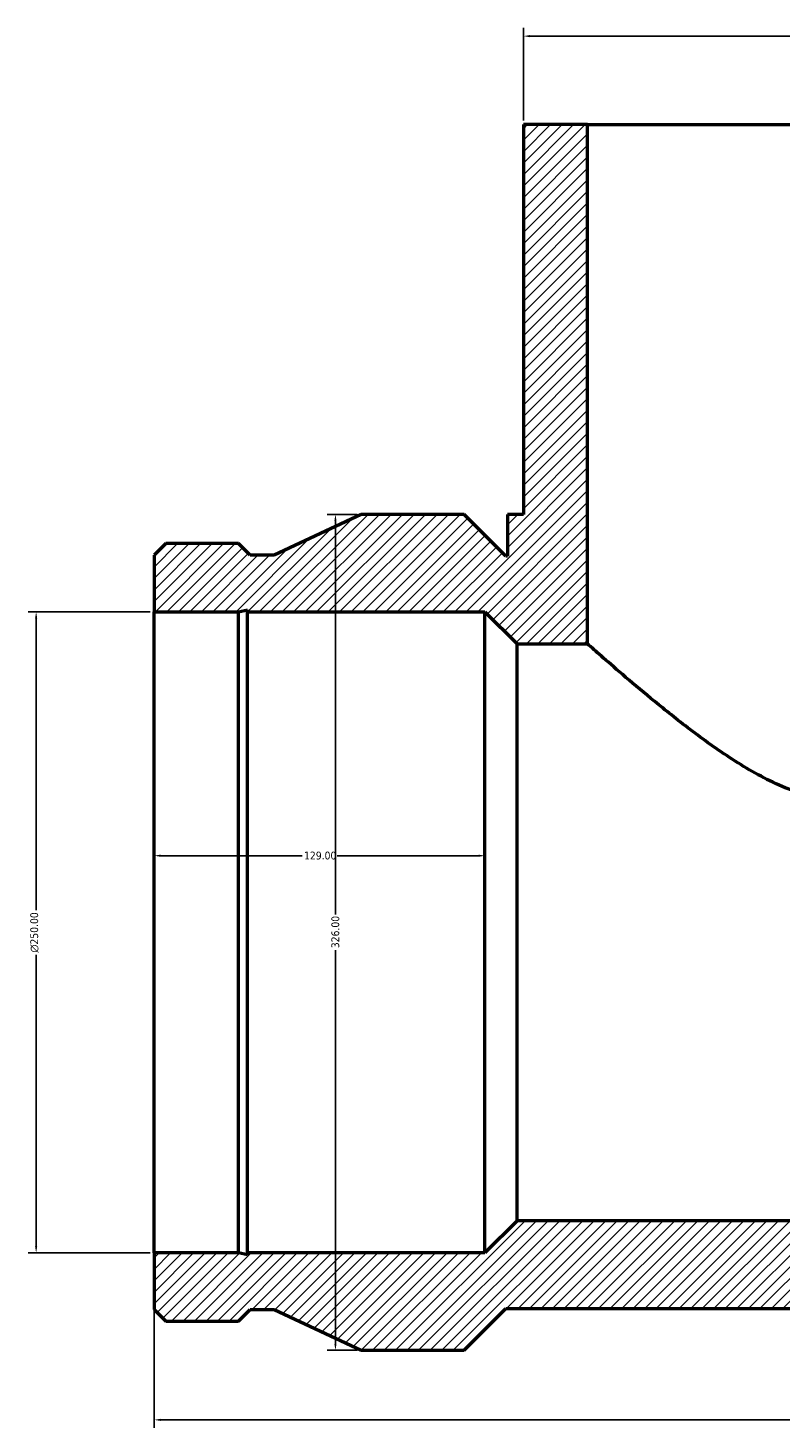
# Model space of a CAD drawing. Header units: millimetres. Extents: x -317 to 1680, y -368 to 1718.
# Tile 6 of 8: x 255 to 548, y 1172 to 1718. Entities that reach past the tile are written whole.
import ezdxf

# ---------------------------------------------------------------- set-up
doc = ezdxf.new("R2010")
doc.units = ezdxf.units.MM
for name, color, linetype, lineweight in [('Dimension (ANSI)', 7, 'Continuous', 25), ('Hatch (ANSI)', 7, 'Continuous', 18), ('Visible (ANSI)', 7, 'Continuous', 50)]:
    doc.layers.add(name, color=color, linetype=linetype, lineweight=lineweight)
doc.styles.add('Note Text (ANSI)', font='tahoma.ttf')
doc.dimstyles.new('Default - mm (ANSI)', dxfattribs={"dimtxt": 3.048, "dimasz": 2.5, "dimexe": 3.175, "dimexo": 1.6002, "dimgap": 0.8, "dimtad": 0, "dimtoh": 1, "dimrnd": 1e-08, "dimzin": 4, "dimdsep": 46, "dimtxsty": 'Note Text (ANSI)', "dimcen": 0.09, "dimdle": 10, "dimclrd": 256, "dimclre": 256, "dimclrt": 230, "dimadec": 1, "dimazin": 1, "dimtfac": 1, "dimtofl": 0, "dimtmove": 0, "dimatfit": 3, "dimfxl": 1, "dimtolj": 1, "dimtzin": 4, "dimlwd": -1, "dimlwe": -1, "dimarcsym": 0})

# ---------------------------------------------------------------- blocks, each defined once
blk = doc.blocks.new('*D7')
at = {"layer": 'Defpoints', "color": 0, "transparency": 16777216}
for p in [(304.03, 1489.92), (258.03, 1239.92), (304.03, 1239.92)]:
    blk.add_point(p, dxfattribs=at)
at = {"layer": 'Dimension (ANSI)', "transparency": 16777216}
for p, q in [((302.43, 1489.92), (254.86, 1489.92)), ((258.03, 1487.42), (258.03, 1373.63)), ((258.03, 1242.42), (258.03, 1356.2)), ((302.43, 1239.92), (254.86, 1239.92))]:
    blk.add_line(p, q, dxfattribs=at)
for points in [[(257.61, 1487.42), (258.45, 1487.42), (258.03, 1489.92)], [(257.61, 1242.42), (258.45, 1242.42), (258.03, 1239.92)]]:
    blk.add_solid(points, dxfattribs=at)
at = {"layer": 'Dimension (ANSI)', "color": 230, "true_color": 0xff0080, "transparency": 16777216, "insert": (255.74, 1357), "char_height": 3.048, "attachment_point": 1, "rotation": 90, "style": 'Note Text (ANSI)'}
blk.add_mtext('\\A1;\\fAIGDT|b0|i0;\\H3.0480;\\ln\\fTahoma|b0|i0;\\H3.0480;250.00', dxfattribs=at)
blk = doc.blocks.new('*D8')
at = {"layer": 'Defpoints', "color": 0, "transparency": 16777216}
for p in [(384.73, 1527.92), (374.73, 1201.92), (384.73, 1201.92)]:
    blk.add_point(p, dxfattribs=at)
at = {"layer": 'Dimension (ANSI)', "transparency": 16777216}
for p, q in [((383.13, 1527.92), (371.56, 1527.92)), ((374.73, 1525.42), (374.73, 1371.89)), ((374.73, 1204.42), (374.73, 1357.95)), ((383.13, 1201.92), (371.56, 1201.92))]:
    blk.add_line(p, q, dxfattribs=at)
for points in [[(374.31, 1525.42), (375.15, 1525.42), (374.73, 1527.92)], [(374.31, 1204.42), (375.15, 1204.42), (374.73, 1201.92)]]:
    blk.add_solid(points, dxfattribs=at)
at = {"layer": 'Dimension (ANSI)', "color": 230, "true_color": 0xff0080, "transparency": 16777216, "insert": (373.14, 1358.75), "char_height": 3.048, "attachment_point": 1, "rotation": 90, "style": 'Note Text (ANSI)'}
blk.add_mtext('\\A1;326.00', dxfattribs=at)
blk = doc.blocks.new('*D9')
at = {"layer": 'Defpoints', "color": 0, "transparency": 16777216}
for p in [(698.03, 1714.44), (448.03, 1679.92), (698.03, 1679.92)]:
    blk.add_point(p, dxfattribs=at)
at = {"layer": 'Dimension (ANSI)', "transparency": 16777216}
for p, q in [((448.03, 1681.52), (448.03, 1717.62)), ((698.03, 1681.52), (698.03, 1717.62)), ((450.53, 1714.44), (566.07, 1714.44)), ((695.53, 1714.44), (579.99, 1714.44))]:
    blk.add_line(p, q, dxfattribs=at)
for points in [[(450.53, 1714.86), (450.53, 1714.03), (448.03, 1714.44)], [(695.53, 1714.86), (695.53, 1714.03), (698.03, 1714.44)]]:
    blk.add_solid(points, dxfattribs=at)
at = {"layer": 'Dimension (ANSI)', "color": 230, "true_color": 0xff0080, "transparency": 16777216, "insert": (566.87, 1716.03), "char_height": 3.048, "attachment_point": 1, "style": 'Note Text (ANSI)'}
blk.add_mtext('\\A1;250.00', dxfattribs=at)
blk = doc.blocks.new('*D10')
at = {"layer": 'Defpoints', "color": 0, "transparency": 16777216}
for p in [(304.03, 1239.92), (842.03, 1239.92), (842.03, 1174.78)]:
    blk.add_point(p, dxfattribs=at)
at = {"layer": 'Dimension (ANSI)', "transparency": 16777216}
for p, q in [((304.03, 1238.32), (304.03, 1171.61)), ((842.03, 1238.32), (842.03, 1171.61)), ((306.53, 1174.78), (566.09, 1174.78)), ((839.53, 1174.78), (579.98, 1174.78))]:
    blk.add_line(p, q, dxfattribs=at)
for points in [[(306.53, 1175.2), (306.53, 1174.37), (304.03, 1174.78)], [(839.53, 1175.2), (839.53, 1174.37), (842.03, 1174.78)]]:
    blk.add_solid(points, dxfattribs=at)
at = {"layer": 'Dimension (ANSI)', "color": 230, "true_color": 0xff0080, "transparency": 16777216, "insert": (566.89, 1176.38), "char_height": 3.048, "attachment_point": 1, "style": 'Note Text (ANSI)'}
blk.add_mtext('\\A1;538.00', dxfattribs=at)
blk = doc.blocks.new('*D11')
at = {"layer": 'Defpoints', "color": 0, "transparency": 16777216}
for p in [(433.03, 1394.81), (304.03, 1364.92), (433.03, 1364.92)]:
    blk.add_point(p, dxfattribs=at)
at = {"layer": 'Dimension (ANSI)', "transparency": 16777216}
for p, q in [((306.53, 1394.81), (361.69, 1394.81)), ((430.53, 1394.81), (375.37, 1394.81))]:
    blk.add_line(p, q, dxfattribs=at)
for points in [[(306.53, 1395.23), (306.53, 1394.39), (304.03, 1394.81)], [(430.53, 1395.23), (430.53, 1394.39), (433.03, 1394.81)]]:
    blk.add_solid(points, dxfattribs=at)
at = {"layer": 'Dimension (ANSI)', "color": 230, "true_color": 0xff0080, "transparency": 16777216, "insert": (362.49, 1396.4), "char_height": 3.048, "attachment_point": 1, "style": 'Note Text (ANSI)'}
blk.add_mtext('\\A1;129.00', dxfattribs=at)

msp = doc.modelspace()

# ---------------------------------------------------------------- hatches: boundary and pattern name
at = {"layer": 'Hatch (ANSI)'}
h = msp.add_hatch(dxfattribs=at)
h.set_pattern_fill('ANSI31', color=256, scale=25.4, style=0)
h.set_pattern_definition([(45, (0, 0), (-2.245064, 2.245064), [])])
h.paths.add_polyline_path([(673.031, 1679.918), (673.031, 1477.418), (700.531, 1477.418), (713.031, 1489.918), (805.643, 1489.918), (805.643, 1490.667), (809.169, 1489.918), (842.031, 1489.918), (842.031, 1511.96), (837.484, 1516.508), (809.169, 1516.508), (804.621, 1511.96), (795.269, 1511.96), (761.331, 1527.918), (721.141, 1527.918), (704.841, 1511.618), (704.281, 1511.618), (704.281, 1527.918), (698.031, 1527.918), (698.031, 1679.918)])
h.paths.add_polyline_path([(304.031, 1511.96), (304.031, 1489.918), (336.894, 1489.918), (340.419, 1490.667), (340.419, 1489.918), (433.031, 1489.918), (445.531, 1477.418), (473.031, 1477.418), (473.031, 1679.918), (448.031, 1679.918), (448.031, 1527.918), (441.781, 1527.918), (441.781, 1511.618), (441.221, 1511.618), (424.921, 1527.918), (384.731, 1527.918), (350.794, 1511.96), (341.441, 1511.96), (336.894, 1516.508), (308.579, 1516.508)])
h.paths.add_polyline_path([(304.031, 1239.918), (304.031, 1217.875), (308.579, 1213.328), (336.894, 1213.328), (341.441, 1217.875), (350.794, 1217.875), (384.731, 1201.918), (424.921, 1201.918), (441.221, 1218.218), (704.841, 1218.218), (721.141, 1201.918), (761.331, 1201.918), (795.269, 1217.875), (804.621, 1217.875), (809.169, 1213.328), (837.484, 1213.328), (842.031, 1217.875), (842.031, 1239.918), (809.169, 1239.918), (805.643, 1239.168), (805.643, 1239.918), (713.031, 1239.918), (700.531, 1252.418), (445.531, 1252.418), (433.031, 1239.918), (340.419, 1239.918), (340.419, 1239.168), (336.894, 1239.918)])

# ---------------------------------------------------------------- linework, layer by layer
at = {"layer": 'Visible (ANSI)'}
for p, q in [((473.031, 1679.918), (448.031, 1679.918)), ((448.031, 1679.918), (448.031, 1527.918)), ((473.031, 1477.418), (473.031, 1679.918)), ((473.031, 1679.918), (673.031, 1679.918)), ((384.731, 1527.918), (350.794, 1511.96)), ((424.921, 1527.918), (384.731, 1527.918)), ((441.221, 1511.618), (424.921, 1527.918)), ((448.031, 1527.918), (441.781, 1527.918)), ((441.781, 1527.918), (441.781, 1511.618)), ((308.579, 1516.508), (304.031, 1511.96)), ((336.894, 1516.508), (308.579, 1516.508)), ((341.441, 1511.96), (336.894, 1516.508)), ((304.031, 1511.96), (304.031, 1489.918)), ((350.794, 1511.96), (341.441, 1511.96)), ((441.781, 1511.618), (441.221, 1511.618)), ((336.894, 1489.918), (340.419, 1490.667)), ((340.419, 1490.667), (340.419, 1489.918)), ((304.031, 1489.918), (336.894, 1489.918)), ((304.031, 1239.918), (304.031, 1489.918)), ((336.894, 1239.918), (336.894, 1489.918)), ((340.419, 1489.918), (433.031, 1489.918)), ((340.419, 1239.918), (340.419, 1489.918)), ((433.031, 1489.918), (445.531, 1477.418)), ((433.031, 1239.918), (433.031, 1489.918)), ((445.531, 1477.418), (473.031, 1477.418)), ((445.531, 1252.418), (445.531, 1477.418)), ((445.531, 1252.418), (433.031, 1239.918)), ((700.531, 1252.418), (445.531, 1252.418)), ((304.031, 1239.918), (304.031, 1217.875)), ((336.894, 1239.918), (304.031, 1239.918)), ((340.419, 1239.168), (336.894, 1239.918)), ((433.031, 1239.918), (340.419, 1239.918)), ((340.419, 1239.918), (340.419, 1239.168)), ((304.031, 1217.875), (308.579, 1213.328)), ((336.894, 1213.328), (341.441, 1217.875)), ((341.441, 1217.875), (350.794, 1217.875)), ((350.794, 1217.875), (384.731, 1201.918)), ((424.921, 1201.918), (441.221, 1218.218)), ((441.221, 1218.218), (704.841, 1218.218)), ((308.579, 1213.328), (336.894, 1213.328)), ((384.731, 1201.918), (424.921, 1201.918))]:
    msp.add_line(p, q, dxfattribs=at)
msp.add_open_spline([(573.031, 1416.456), (565.835, 1416.456), (559.029, 1417.981), (549.269, 1421.59), (546.09, 1423.011), (539.869, 1426.145), (536.827, 1427.857), (527.906, 1433.256), (522.239, 1437.19), (511.654, 1444.984), (506.739, 1448.847), (498.19, 1455.755), (494.203, 1459.08), (487.007, 1465.181), (483.799, 1467.956), (478.534, 1472.548), (476.473, 1474.368), (473.721, 1476.803), (473.031, 1477.418), (473.031, 1477.418)], degree=3, knots=[0, 0, 0, 0, 2.1588932, 2.1588932, 3.2383398, 3.2383398, 4.3177864, 4.3177864, 6.4766796, 6.4766796, 8.6355728, 8.6355728, 10.6538707, 10.6538707, 12.6721686, 12.6721686, 14.6904665, 14.6904665, 16.7087644, 16.7087644, 16.7087644, 16.7087644], dxfattribs=at)

# ---------------------------------------------------------------- dimensions: what is measured, and where the dimension line sits
at = {"layer": 'Dimension (ANSI)'}
for base, p1, p2, angle, override, picture, middle in [((698.031, 1714.443), (448.031, 1679.918), (698.031, 1679.918), 180, {"dimtoh": 0, "dimdec": 2, "dimtp": 0, "dimtm": 0, "dimtdec": 2, "dimatfit": 1}, '*D9', (573.031, 1714.443)), ((374.731, 1201.918), (384.731, 1527.918), (384.731, 1201.918), 90, {"dimtoh": 0, "dimdec": 2, "dimtp": 0, "dimtm": 0, "dimtdec": 2, "dimatfit": 1}, '*D8', (374.731, 1364.918)), ((433.031, 1394.809), (304.031, 1364.918), (433.031, 1364.918), 180, {"dimtoh": 0, "dimdec": 2, "dimse1": 1, "dimse2": 1, "dimtp": 0, "dimtm": 0, "dimtdec": 2, "dimatfit": 1}, '*D11', (368.531, 1394.809)), ((842.031, 1174.785), (304.031, 1239.918), (842.031, 1239.918), 180, {"dimtoh": 0, "dimdec": 2, "dimtp": 0, "dimtm": 0, "dimtdec": 2, "dimatfit": 1}, '*D10', (573.031, 1174.785))]:
    dim = msp.add_linear_dim(base=base, p1=p1, p2=p2, angle=angle, dimstyle='Default - mm (ANSI)', override=override, dxfattribs=at)
    dim.commit()
    dim.dimension.update_dxf_attribs({"geometry": picture, "text_midpoint": middle, "dimtype": 160})
dim = msp.add_linear_dim(base=(258.031, 1239.918), p1=(304.031, 1489.918), p2=(304.031, 1239.918), angle=90, text='\\fAIGDT|b0|i0;\\H3.0480;\\ln\\fTahoma|b0|i0;\\H3.0480;<>', dimstyle='Default - mm (ANSI)', override={"dimtoh": 0, "dimdec": 2, "dimtp": 0, "dimtm": 0, "dimtdec": 2, "dimatfit": 1}, dxfattribs=at)
dim.commit()
dim.dimension.update_dxf_attribs({"geometry": '*D7', "text_midpoint": (258.031, 1364.918), "dimtype": 160})

doc.saveas('drawing.dxf')
